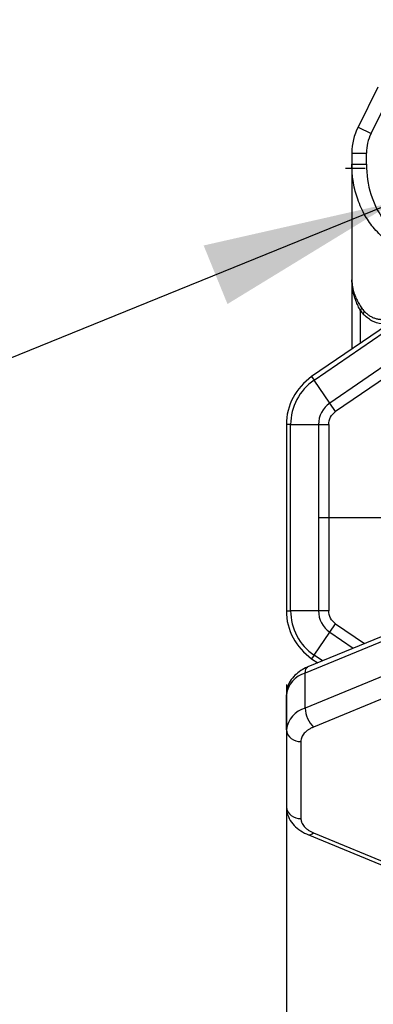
# Model space of a CAD drawing. Header units: millimetres. Extents: x 19 to 819, y 19 to 629.
# Tile 62 of 70: x 666 to 685, y 336 to 387. Entities that reach past the tile are written whole.
import ezdxf

# ---------------------------------------------------------------- set-up
doc = ezdxf.new("R2010")
doc.units = ezdxf.units.MM
doc.header["$LTSCALE"] = 3
doc.linetypes.add('SLD-Center', pattern=[19.05, 15.24, -1.27, 1.27, -1.27])
doc.linetypes.add('SLD-Solid', pattern=[0])
doc.layers.add('CENTER', color=40, linetype='SLD-Center')
doc.layers.add('DIMENSIONS', color=140, linetype='SLD-Solid', lineweight=25)
doc.layers.add('TEXT', color=140, linetype='SLD-Solid', lineweight=25)
doc.styles.add('SLDTEXTSTYLE0', font='VERDANA.TTF')
doc.styles.get("Standard").update_dxf_attribs({"font": 'VERDANA.TTF'})
doc.dimstyles.new('SLDDIMSTYLE3', dxfattribs={"dimtxt": 0.18, "dimasz": 9.906, "dimexe": 0, "dimexo": 0.0625, "dimgap": 0, "dimtad": 0, "dimtih": 1, "dimtoh": 1, "dimdec": 0, "dimrnd": 1e-09, "dimzin": 0, "dimdsep": 46, "dimtxsty": 'Standard', "dimsah": 1, "dimcen": 0.09, "dimadec": 0, "dimazin": 0, "dimtfac": 9.906, "dimtdec": 0, "dimtofl": 0, "dimtmove": 0, "dimatfit": 3, "dimfxl": 0, "dimfrac": 2, "dimtolj": 1, "dimtzin": 0, "dimarcsym": 0})
doc.dimstyles.new('SLDDIMSTYLE5', dxfattribs={"dimtxt": 6.474023, "dimasz": 9.906, "dimexe": 0, "dimexo": 0.0625, "dimgap": 1.618506, "dimtad": 0, "dimtih": 1, "dimtoh": 1, "dimlfac": 1.333333, "dimrnd": 1e-09, "dimzin": 4, "dimdsep": 46, "dimtxsty": 'SLDTEXTSTYLE0', "dimsah": 1, "dimcen": 0.09, "dimadec": 0, "dimazin": 1, "dimtfac": 1, "dimtmove": 0, "dimatfit": 0, "dimfxl": 0, "dimfrac": 2, "dimtolj": 1, "dimtzin": 12, "dimarcsym": 0})
doc.dimstyles.new('SLDDIMSTYLE6', dxfattribs={"dimtxt": 6.474023, "dimasz": 9.906, "dimexe": 0, "dimexo": 0.0625, "dimgap": 1.618506, "dimtad": 0, "dimtih": 1, "dimtoh": 1, "dimlfac": 1.333333, "dimrnd": 1e-09, "dimzin": 4, "dimdsep": 46, "dimtxsty": 'SLDTEXTSTYLE0', "dimsah": 1, "dimcen": 0.09, "dimadec": 0, "dimazin": 1, "dimtfac": 1, "dimtofl": 0, "dimtmove": 0, "dimatfit": 3, "dimfxl": 0, "dimfrac": 2, "dimtolj": 1, "dimtzin": 12, "dimarcsym": 0})

# ---------------------------------------------------------------- blocks, each defined once
blk = doc.blocks.new('_D_12')
at = {"layer": 'DIMENSIONS'}
for p, q in [((689.516, 387.771), (689.516, 444.285)), ((710.516, 386.196), (710.516, 444.285)), ((689.516, 434.76), (670.466, 434.76)), ((690.876, 434.76), (688.702, 434.76)), ((688.702, 434.76), (688.702, 424.47)), ((710.114, 434.76), (712.288, 434.76)), ((710.516, 434.76), (729.566, 434.76)), ((712.288, 434.76), (712.288, 424.47)), ((688.702, 424.47), (690.876, 424.47)), ((712.288, 424.47), (710.114, 424.47))]:
    blk.add_line(p, q, dxfattribs=at)
for points in [[(689.516, 434.76), (679.61, 436.284), (679.61, 433.236)], [(710.516, 434.76), (720.422, 433.236), (720.422, 436.284)]]:
    blk.add_solid(points, dxfattribs=at)
at = {"layer": 'DIMENSIONS', "char_height": 6.35, "attachment_point": 1, "style": 'SLDTEXTSTYLE0'}
for s, insert in [('28.0', (690.876, 444.274)), ('1.10', (690.876, 432.536))]:
    blk.add_mtext(s, dxfattribs=dict(at, insert=insert))
blk = doc.blocks.new('_D_18')
at = {"layer": 'DIMENSIONS'}
for p, q in [((680.141, 352.856), (680.141, 311.508)), ((719.891, 352.856), (719.891, 311.508)), ((680.141, 321.033), (719.891, 321.033)), ((719.891, 321.033), (727.408, 321.033)), ((736.182, 321.033), (734.008, 321.033)), ((734.008, 321.033), (734.008, 310.743)), ((755.42, 321.033), (757.594, 321.033)), ((757.594, 321.033), (757.594, 310.743)), ((734.008, 310.743), (736.182, 310.743)), ((757.594, 310.743), (755.42, 310.743))]:
    blk.add_line(p, q, dxfattribs=at)
for points in [[(680.141, 321.033), (690.047, 319.509), (690.047, 322.557)], [(719.891, 321.033), (709.985, 322.557), (709.985, 319.509)]]:
    blk.add_solid(points, dxfattribs=at)
at = {"layer": 'DIMENSIONS', "char_height": 6.35, "attachment_point": 1, "style": 'SLDTEXTSTYLE0'}
for s, insert in [('53.0', (736.182, 330.547)), ('2.09', (736.182, 318.809))]:
    blk.add_mtext(s, dxfattribs=dict(at, insert=insert))
blk = doc.blocks.new('SW_CENTERMARKSYMBOL_16')
at = {"layer": 'CENTER', "color": 0}
for p, q in [((0, 3.81), (0, 4.83)), ((0, 0), (0, 1.905)), ((-3.81, 0), (-4.83, 0)), ((0, 0), (-1.905, 0)), ((0, 0), (0, -1.905)), ((0, 0), (1.905, 0)), ((3.81, 0), (4.83, 0)), ((0, -3.81), (0, -4.83))]:
    blk.add_line(p, q, dxfattribs=at)
blk = doc.blocks.new('SW_CENTERMARKSYMBOL_20')
at = {"layer": 'CENTER', "color": 0}
for p, q in [((0, 3.81), (0, 18.185)), ((0, 0), (0, 1.905)), ((-3.81, 0), (-18.185, 0)), ((0, 0), (-1.905, 0)), ((0, 0), (0, -1.905)), ((0, 0), (1.905, 0)), ((3.81, 0), (18.185, 0)), ((0, -3.81), (0, -18.185))]:
    blk.add_line(p, q, dxfattribs=at)

msp = doc.modelspace()

# ---------------------------------------------------------------- linework, layer by layer
for p, q in [((684.8578, 383.6447), (683.8328, 381.5949)), ((684.5037, 381.2594), (685.5286, 383.3093)), ((683.8328, 381.5949), (684.5037, 381.2594)), ((683.5161, 380.2532), (683.5161, 379.6734)), ((683.5161, 380.2532), (684.2661, 380.2532)), ((684.2661, 379.6734), (684.2661, 380.2532)), ((683.5161, 379.6734), (683.5161, 373.7115)), ((683.5161, 379.6734), (684.2661, 379.6734)), ((690.6823, 375.0676), (681.4441, 368.7302)), ((681.5683, 368.5491), (690.8065, 374.8865)), ((691.6187, 373.7026), (682.3805, 367.3652)), ((683.5161, 373.7115), (683.5161, 370.1517)), ((691.9187, 373.2653), (682.6805, 366.9279)), ((683.9555, 370.453), (683.9555, 372.1381)), ((681.4441, 368.7302), (681.5683, 368.5491)), ((682.3805, 367.3652), (681.5683, 368.5491)), ((682.6805, 366.9279), (682.3805, 367.3652)), ((680.1411, 366.2564), (680.1411, 356.6665)), ((680.3608, 366.2564), (680.1411, 366.2564)), ((680.3608, 356.6665), (680.3608, 366.2564)), ((680.3608, 366.2564), (681.7964, 366.2564)), ((681.7964, 366.2564), (681.7964, 356.6665)), ((681.7964, 366.2564), (682.3268, 366.2564)), ((682.3268, 366.2564), (682.3268, 356.6665)), ((691.6294, 358.057), (681.252, 353.7679)), ((691.4895, 357.733), (681.1121, 353.4439)), ((680.1411, 356.6665), (680.3608, 356.6665)), ((681.7964, 356.6665), (680.3608, 356.6665)), ((682.3268, 356.6665), (681.7964, 356.6665)), ((691.4895, 355.93), (681.1121, 351.6408)), ((682.3805, 355.5576), (682.6805, 355.9949)), ((682.6805, 355.9949), (684.1693, 354.9736)), ((681.5683, 354.3737), (682.3805, 355.5576)), ((682.3805, 355.5576), (683.5842, 354.7318)), ((691.9159, 354.9599), (681.5385, 350.6707)), ((681.5683, 354.3737), (681.4441, 354.1926)), ((681.4441, 354.1926), (681.7582, 353.9771)), ((682.0005, 354.0772), (681.5683, 354.3737)), ((681.1121, 351.6408), (681.1121, 353.4439)), ((680.1411, 350.5335), (680.1411, 352.3365)), ((680.1411, 350.5335), (680.1411, 346.5617)), ((680.8911, 349.9325), (680.8911, 345.9606)), ((681.252, 345.1303), (691.6294, 340.8411)), ((681.5385, 345.2224), (691.9159, 340.9333))]:
    msp.add_line(p, q)
at = {"flags": 128}
msp.add_lwpolyline([(681.1121, 353.4439), (681.1203, 353.554), (681.1446, 353.6457), (681.184, 353.7155), (681.237, 353.7607), (681.252, 353.7679)], dxfattribs=at)
for centre, radius, start, end in [((686.5161, 380.2532), 3, 153.43495, 180), ((683.7228, 372.3208), 0.2958, 321.85705, 351.49004), ((683.8205, 372.1205), 0.3293, 329.07526, 357.52256), ((683.1411, 366.2564), 3, 124.45009, 180), ((683.1411, 366.2564), 2.7803, 124.45009, 180), ((683.1411, 366.2564), 1.3447, 124.45009, 180), ((683.1411, 356.6665), 3, 180, 235.54991), ((683.1411, 356.6665), 2.7803, 180, 235.54991), ((683.1411, 356.6665), 1.3447, 180, 235.54991), ((681.468, 352.1524), 1.3396, 105.40498, 172.10203), ((681.468, 350.3494), 1.3396, 105.40498, 172.10203), ((682.532, 351.6861), 1.4206, 181.82463, 225.62232), ((680.824, 350.6172), 0.688, 186.99022, 275.59656), ((680.824, 346.6454), 0.688, 186.99022, 275.59656), ((681.3197, 345.4105), 0.2885, 256.69898, 319.31299)]:
    msp.add_arc(centre, radius, start, end)
for points in [[(684.5037, 381.2594), (684.3474, 380.947), (684.2661, 380.6025), (684.2661, 380.2532)], [(682.3268, 366.2564), (682.3268, 366.5248), (682.4591, 366.776), (682.6805, 366.9279)], [(682.6805, 355.9949), (682.4591, 356.1468), (682.3268, 356.398), (682.3268, 356.6665)]]:
    msp.add_open_spline(points, degree=3)
for points, knots in [([(687.2661, 375.0791), (687.2143, 375.0799), (687.1105, 375.0814), (686.9549, 375.0938), (686.7994, 375.1136), (686.6443, 375.1415), (686.4899, 375.1774), (686.3365, 375.2212), (686.1843, 375.2731), (686.0336, 375.333), (685.6962, 375.4866), (685.1842, 375.8138), (684.5987, 376.4002), (684.1101, 377.1339), (683.8224, 377.8088), (683.6578, 378.3957), (683.5801, 378.7982), (683.527, 379.2304), (683.5201, 379.5101), (683.5161, 379.6734)], [0, 0, 0, 0, 0.0235931, 0.0472714, 0.0710558, 0.0949673, 0.1190265, 0.1432533, 0.1676676, 0.1922887, 0.2171353, 0.3366645, 0.4669461, 0.5929204, 0.7376558, 0.8006928, 0.8718788, 0.9252086, 1, 1, 1, 1]), ([(684.2661, 379.6734), (684.2661, 379.1449), (684.3442, 378.6168), (684.6448, 377.6403), (684.8671, 377.1925), (685.4225, 376.4452), (685.7553, 376.146), (686.4809, 375.7416), (686.8733, 375.6365), (687.2661, 375.6365)], [0, 0, 0, 0, 0.25, 0.25, 0.5, 0.5, 0.75, 0.75, 1, 1, 1, 1]), ([(683.5161, 373.7115), (683.5168, 373.6724), (683.518, 373.5967), (683.5276, 373.4868), (683.5414, 373.3847), (683.5588, 373.2903), (683.5786, 373.2037), (683.5998, 373.1248), (683.6215, 373.0536), (683.6657, 372.9229), (683.7435, 372.7364), (683.8686, 372.4995), (683.9678, 372.3491), (684.0154, 372.277)], [0, 0, 0, 0, 0.0811331, 0.1570025, 0.2276087, 0.2929519, 0.3530328, 0.407852, 0.4574107, 0.5017103, 0.6808208, 0.8468622, 1, 1, 1, 1]), ([(683.9555, 372.1381), (683.9341, 372.1772), (683.8907, 372.2571), (683.8304, 372.3797), (683.7729, 372.5071), (683.7194, 372.6395), (683.6703, 372.7767), (683.6206, 372.9382), (683.5707, 373.1424), (683.5261, 373.4071), (683.5197, 373.6035), (683.5161, 373.7115)], [0, 0, 0, 0, 0.0759864, 0.1548195, 0.2365012, 0.3210331, 0.4084167, 0.4986532, 0.6287935, 0.7959126, 1, 1, 1, 1]), ([(683.9555, 372.1381), (683.979, 372.1052), (684.0261, 372.0396), (684.0774, 371.9807), (684.103, 371.9513)], [0, 0, 0, 0, 0.5007497, 1, 1, 1, 1]), ([(684.0154, 372.277), (684.0368, 372.2468), (684.0795, 372.1867), (684.1262, 372.133), (684.1495, 372.1063)], [0, 0, 0, 0, 0.5010017, 1, 1, 1, 1]), ([(685.4509, 371.4789), (685.318, 371.4637), (685.0082, 371.4282), (684.5309, 371.5663), (684.2417, 371.8265), (684.103, 371.9513)], [0, 0, 0, 0, 0.2809544, 0.6549254, 1, 1, 1, 1]), ([(684.1495, 372.1063), (684.1708, 372.0834), (684.2136, 372.0376), (684.2814, 371.9759), (684.3519, 371.9195), (684.4253, 371.8688), (684.5014, 371.8238), (684.5802, 371.7846), (684.6617, 371.7513), (684.7457, 371.724), (684.8323, 371.7026), (684.9213, 371.6872), (685.0486, 371.6744), (685.2178, 371.6757), (685.4311, 371.7054), (685.6551, 371.7646), (685.8897, 371.8523), (686.0461, 371.9324), (686.1268, 371.9737)], [0, 0, 0, 0, 0.0379285, 0.0760351, 0.1144301, 0.1532212, 0.192513, 0.232406, 0.2729964, 0.3143753, 0.356629, 0.3998383, 0.4440789, 0.5416111, 0.6455233, 0.7563026, 0.8743507, 1, 1, 1, 1]), ([(681.254, 353.7656), (681.2395, 353.7606), (681.1046, 353.7142), (680.8727, 353.5781), (680.5713, 353.3473), (680.33, 353.0448), (680.167, 352.6992), (680.1555, 352.4516), (680.1501, 352.3361)], [0, 0, 0, 0, 0.0222144, 0.2074373, 0.4049037, 0.6085697, 0.8173987, 1, 1, 1, 1]), ([(681.5385, 350.6707), (681.5143, 350.6603), (681.4659, 350.6396), (681.3975, 350.6054), (681.3324, 350.5689), (681.2494, 350.5164), (681.1548, 350.4446), (681.0596, 350.3504), (680.9839, 350.2499), (680.9306, 350.1456), (680.8972, 350.0393), (680.8931, 349.9681), (680.8911, 349.9325)], [0, 0, 0, 0, 0.061656, 0.1231264, 0.1846299, 0.2463852, 0.3730858, 0.5000535, 0.6267542, 0.7537219, 0.8767948, 1, 1, 1, 1]), ([(680.1493, 346.553), (680.1468, 346.5334), (680.1255, 346.3638), (680.2281, 346.0499), (680.4515, 345.6714), (680.779, 345.3784), (681.057, 345.2058), (681.2274, 345.1438), (681.2549, 345.1337)], [0, 0, 0, 0, 0.03161, 0.2728818, 0.502583, 0.7341574, 0.9569913, 1, 1, 1, 1]), ([(680.8911, 345.9606), (680.8916, 345.9428), (680.8926, 345.9073), (680.9009, 345.8541), (680.914, 345.8013), (680.939, 345.7306), (680.9839, 345.6433), (681.0594, 345.5429), (681.1547, 345.4485), (681.2678, 345.363), (681.395, 345.2861), (681.4906, 345.2436), (681.5385, 345.2224)], [0, 0, 0, 0, 0.061656, 0.12312638, 0.18462994, 0.24638515, 0.37308584, 0.50005352, 0.62675422, 0.75372191, 0.8767948, 1, 1, 1, 1])]:
    msp.add_open_spline(points, degree=3, knots=knots)

# ---------------------------------------------------------------- block references
at = {"layer": 'CENTER'}
for name, p in [('SW_CENTERMARKSYMBOL_16', (688.0161, 379.4614)), ('SW_CENTERMARKSYMBOL_20', (700.0161, 361.4614))]:
    msp.add_blockref(name, p, dxfattribs=at)

# ---------------------------------------------------------------- dimensions: what is measured, and where the dimension line sits
at = {"layer": 'DIMENSIONS'}
for base, p1, p2, dimstyle, picture, middle in [((710.5161, 434.7598), (689.5161, 383.9614), (710.5161, 382.3864), 'SLDDIMSTYLE5', '_D_12', (700.4951, 434.7598)), ((719.8911, 321.0326), (680.1411, 356.6665), (719.8911, 356.6665), 'SLDDIMSTYLE6', '_D_18', (745.8008, 321.0326))]:
    dim = msp.add_linear_dim(base=base, p1=p1, p2=p2, dimstyle=dimstyle, dxfattribs=at)
    dim.commit()
    dim.dimension.update_dxf_attribs({"geometry": picture, "text_midpoint": middle, "dimtype": 160})

# ---------------------------------------------------------------- leaders
at = {"layer": 'TEXT'}
msp.add_leader([(685.6729, 377.7108), (624.9408, 353.0202), (615.2051, 353.0202)], dimstyle='SLDDIMSTYLE3', dxfattribs=at)

doc.saveas('drawing.dxf')
